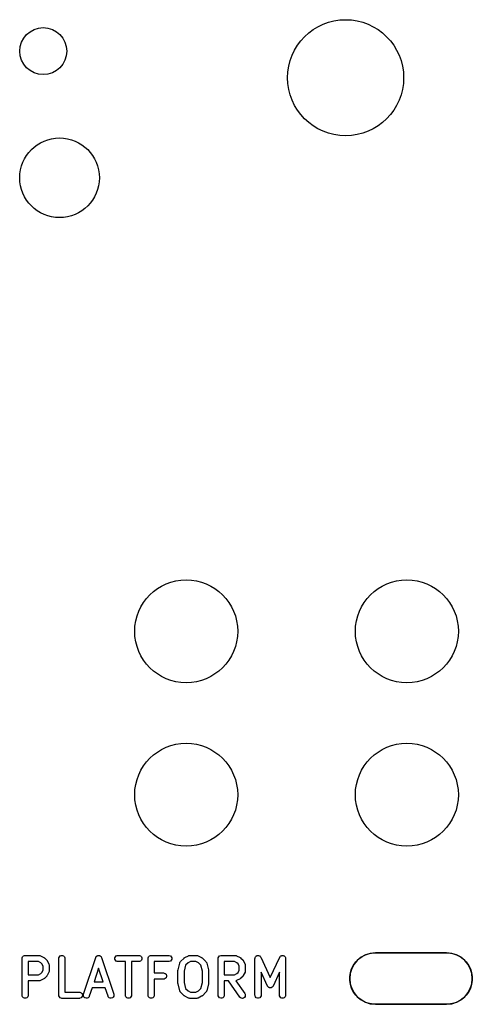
# Model space of a CAD drawing. Extents: x 1.56 to 4.01, y -6 to -1.06.
# Tile 2 of 14: x 2.9 to 4.01, y -6 to -3.59. Entities that reach past the tile are written whole.
import ezdxf

# ---------------------------------------------------------------- set-up
doc = ezdxf.new("R2010")
doc.units = 0
doc.header["$MEASUREMENT"] = 0
doc.layers.add('BLACK', color=7, linetype='CONTINUOUS')

msp = doc.modelspace()

# ---------------------------------------------------------------- linework, layer by layer
at = {"layer": 'BLACK', "linetype": 'CONTINUOUS'}
for p, q in [((3.7489, -5.8818), (3.7583, -5.8787)), ((3.7583, -5.8787), (3.7681, -5.8772)), ((3.7681, -5.8772), (3.773, -5.877)), ((3.773, -5.877), (3.947, -5.877)), ((3.947, -5.877), (3.9519, -5.8772)), ((3.9519, -5.8772), (3.9617, -5.8787)), ((3.9617, -5.8787), (3.9711, -5.8818)), ((2.9082, -5.8909), (2.9084, -5.8894)), ((2.9082, -5.9809), (2.9082, -5.8909)), ((2.9084, -5.8894), (2.9095, -5.8867)), ((2.9095, -5.8867), (2.9115, -5.8846)), ((2.9115, -5.8846), (2.9143, -5.8835)), ((2.9143, -5.8835), (2.9157, -5.8834)), ((2.9157, -5.8834), (2.95, -5.8834)), ((2.9482, -5.8984), (2.9232, -5.8984)), ((2.9232, -5.8984), (2.9232, -5.9305)), ((2.9541, -5.9013), (2.9482, -5.8984)), ((2.95, -5.8834), (2.9515, -5.8835)), ((2.9515, -5.8835), (2.9517, -5.8836)), ((2.9517, -5.8836), (2.952, -5.8836)), ((2.952, -5.8836), (2.9534, -5.8841)), ((2.9534, -5.8841), (2.9619, -5.8884)), ((2.9567, -5.9039), (2.9541, -5.9013)), ((2.9596, -5.9098), (2.9567, -5.9039)), ((2.9619, -5.8884), (2.9626, -5.8888)), ((2.9626, -5.8888), (2.9627, -5.8889)), ((2.9627, -5.8889), (2.9629, -5.8891)), ((2.9629, -5.8891), (2.9632, -5.8892)), ((2.9632, -5.8892), (2.9633, -5.8894)), ((2.9633, -5.8894), (2.9639, -5.8898)), ((2.9639, -5.8898), (2.9682, -5.8941)), ((2.9682, -5.8941), (2.9686, -5.8947)), ((2.9686, -5.8947), (2.9688, -5.8948)), ((2.9688, -5.8948), (2.9689, -5.8951)), ((2.9689, -5.8951), (2.9691, -5.8953)), ((2.9691, -5.8953), (2.9692, -5.8954)), ((2.9692, -5.8954), (2.9696, -5.8961)), ((2.9696, -5.8961), (2.9739, -5.9046)), ((2.9982, -5.8909), (2.9984, -5.8894)), ((2.9982, -5.9809), (2.9982, -5.8909)), ((2.9984, -5.8894), (2.9995, -5.8867)), ((2.9995, -5.8867), (3.0015, -5.8846)), ((3.0015, -5.8846), (3.0043, -5.8835)), ((3.0043, -5.8835), (3.0072, -5.8835)), ((3.0072, -5.8835), (3.0099, -5.8846)), ((3.0099, -5.8846), (3.012, -5.8867)), ((3.012, -5.8867), (3.0131, -5.8894)), ((3.0131, -5.8894), (3.0132, -5.8909)), ((3.0132, -5.8909), (3.0132, -5.9734)), ((3.0586, -5.9785), (3.0886, -5.8885)), ((3.0886, -5.8885), (3.0892, -5.8871)), ((3.0892, -5.8871), (3.0895, -5.8867)), ((3.0895, -5.8867), (3.0898, -5.8863)), ((3.0898, -5.8863), (3.0905, -5.8856)), ((3.0905, -5.8856), (3.0911, -5.8849)), ((3.0911, -5.8849), (3.0916, -5.8847)), ((3.0916, -5.8847), (3.092, -5.8843)), ((3.092, -5.8843), (3.0929, -5.884)), ((3.0929, -5.884), (3.0937, -5.8836)), ((3.0937, -5.8836), (3.0943, -5.8836)), ((3.0943, -5.8836), (3.0948, -5.8834)), ((3.0948, -5.8834), (3.0957, -5.8835)), ((3.0957, -5.8835), (3.0967, -5.8834)), ((3.0967, -5.8834), (3.0972, -5.8836)), ((3.0972, -5.8836), (3.0977, -5.8836)), ((3.0977, -5.8836), (3.0985, -5.884)), ((3.0985, -5.884), (3.0994, -5.8843)), ((3.0994, -5.8843), (3.0998, -5.8847)), ((3.0998, -5.8847), (3.1003, -5.8849)), ((3.1003, -5.8849), (3.1009, -5.8856)), ((3.1009, -5.8856), (3.1016, -5.8863)), ((3.1016, -5.8863), (3.1019, -5.8867)), ((3.1019, -5.8867), (3.1022, -5.8871)), ((3.1022, -5.8871), (3.1028, -5.8885)), ((3.1028, -5.8885), (3.1328, -5.9785)), ((3.1355, -5.8894), (3.1366, -5.8867)), ((3.1355, -5.8923), (3.1355, -5.8894)), ((3.1366, -5.895), (3.1355, -5.8923)), ((3.1366, -5.8867), (3.1387, -5.8846)), ((3.1387, -5.8971), (3.1366, -5.895)), ((3.1387, -5.8846), (3.1414, -5.8835)), ((3.1414, -5.8982), (3.1387, -5.8971)), ((3.1414, -5.8835), (3.1429, -5.8834)), ((3.1429, -5.8984), (3.1414, -5.8982)), ((3.1429, -5.8834), (3.1943, -5.8834)), ((3.1611, -5.8984), (3.1429, -5.8984)), ((3.1611, -5.9809), (3.1611, -5.8984)), ((3.1943, -5.8984), (3.1761, -5.8984)), ((3.1761, -5.8984), (3.1761, -5.9809)), ((3.1943, -5.8834), (3.1957, -5.8835)), ((3.1957, -5.8982), (3.1943, -5.8984)), ((3.1957, -5.8835), (3.1985, -5.8846)), ((3.1985, -5.8971), (3.1957, -5.8982)), ((3.1985, -5.8846), (3.2005, -5.8867)), ((3.2005, -5.895), (3.1985, -5.8971)), ((3.2005, -5.8867), (3.2016, -5.8894)), ((3.2016, -5.8923), (3.2005, -5.895)), ((3.2016, -5.8894), (3.2016, -5.8923)), ((3.2168, -5.8909), (3.2169, -5.8894)), ((3.2168, -5.9809), (3.2168, -5.8909)), ((3.2169, -5.8894), (3.218, -5.8867)), ((3.218, -5.8867), (3.2201, -5.8846)), ((3.2201, -5.8846), (3.2228, -5.8835)), ((3.2228, -5.8835), (3.2243, -5.8834)), ((3.2243, -5.8834), (3.2671, -5.8834)), ((3.2671, -5.8984), (3.2318, -5.8984)), ((3.2318, -5.8984), (3.2318, -5.9262)), ((3.2671, -5.8834), (3.2686, -5.8835)), ((3.2686, -5.8982), (3.2671, -5.8984)), ((3.2686, -5.8835), (3.2713, -5.8846)), ((3.2713, -5.8971), (3.2686, -5.8982)), ((3.2713, -5.8846), (3.2734, -5.8867)), ((3.2734, -5.895), (3.2713, -5.8971)), ((3.2734, -5.8867), (3.2745, -5.8894)), ((3.2745, -5.8923), (3.2734, -5.895)), ((3.2745, -5.8894), (3.2745, -5.8923)), ((3.2899, -5.919), (3.2942, -5.9019)), ((3.2942, -5.9019), (3.2946, -5.9005)), ((3.2946, -5.9005), (3.295, -5.9001)), ((3.295, -5.9001), (3.2952, -5.8995)), ((3.2952, -5.8995), (3.2961, -5.8984)), ((3.2961, -5.8984), (3.3047, -5.8898)), ((3.3047, -5.8898), (3.3053, -5.8894)), ((3.3053, -5.8894), (3.3054, -5.8892)), ((3.3054, -5.8892), (3.3056, -5.8891)), ((3.3056, -5.8891), (3.3058, -5.8889)), ((3.3058, -5.8889), (3.306, -5.8888)), ((3.306, -5.8888), (3.3066, -5.8884)), ((3.3066, -5.8884), (3.3152, -5.8841)), ((3.3144, -5.9013), (3.3082, -5.9075)), ((3.3203, -5.8984), (3.3144, -5.9013)), ((3.3152, -5.8841), (3.3166, -5.8836)), ((3.3166, -5.8836), (3.3169, -5.8836)), ((3.3169, -5.8836), (3.3171, -5.8835)), ((3.3171, -5.8835), (3.3186, -5.8834)), ((3.3186, -5.8834), (3.3357, -5.8834)), ((3.3339, -5.8984), (3.3203, -5.8984)), ((3.3398, -5.9013), (3.3339, -5.8984)), ((3.3357, -5.8834), (3.3372, -5.8835)), ((3.3372, -5.8835), (3.3374, -5.8836)), ((3.3374, -5.8836), (3.3377, -5.8836)), ((3.3377, -5.8836), (3.3391, -5.8841)), ((3.3391, -5.8841), (3.3476, -5.8884)), ((3.3461, -5.9075), (3.3398, -5.9013)), ((3.3476, -5.8884), (3.3483, -5.8888)), ((3.3483, -5.8888), (3.3485, -5.8889)), ((3.3485, -5.8889), (3.3487, -5.8891)), ((3.3487, -5.8891), (3.3489, -5.8892)), ((3.3489, -5.8892), (3.349, -5.8894)), ((3.349, -5.8894), (3.3496, -5.8898)), ((3.3496, -5.8898), (3.3582, -5.8984)), ((3.3582, -5.8984), (3.3591, -5.8995)), ((3.3591, -5.8995), (3.3593, -5.9001)), ((3.3593, -5.9001), (3.3596, -5.9005)), ((3.3596, -5.9005), (3.3601, -5.9019)), ((3.3601, -5.9019), (3.3644, -5.919)), ((3.3882, -5.8909), (3.3884, -5.8894)), ((3.3882, -5.9809), (3.3882, -5.8909)), ((3.3884, -5.8894), (3.3895, -5.8867)), ((3.3895, -5.8867), (3.3915, -5.8846)), ((3.3915, -5.8846), (3.3943, -5.8835)), ((3.3943, -5.8835), (3.3957, -5.8834)), ((3.3957, -5.8834), (3.43, -5.8834)), ((3.4282, -5.8984), (3.4032, -5.8984)), ((3.4032, -5.8984), (3.4032, -5.9305)), ((3.4341, -5.9013), (3.4282, -5.8984)), ((3.43, -5.8834), (3.4315, -5.8835)), ((3.4315, -5.8835), (3.4317, -5.8836)), ((3.4317, -5.8836), (3.432, -5.8836)), ((3.432, -5.8836), (3.4334, -5.8841)), ((3.4334, -5.8841), (3.4419, -5.8884)), ((3.4367, -5.9039), (3.4341, -5.9013)), ((3.4396, -5.9098), (3.4367, -5.9039)), ((3.4419, -5.8884), (3.4426, -5.8888)), ((3.4426, -5.8888), (3.4427, -5.8889)), ((3.4427, -5.8889), (3.4429, -5.8891)), ((3.4429, -5.8891), (3.4432, -5.8892)), ((3.4432, -5.8892), (3.4433, -5.8894)), ((3.4433, -5.8894), (3.4439, -5.8898)), ((3.4439, -5.8898), (3.4482, -5.8941)), ((3.4482, -5.8941), (3.4486, -5.8947)), ((3.4486, -5.8947), (3.4488, -5.8948)), ((3.4488, -5.8948), (3.4489, -5.8951)), ((3.4489, -5.8951), (3.4491, -5.8953)), ((3.4491, -5.8953), (3.4492, -5.8954)), ((3.4492, -5.8954), (3.4496, -5.8961)), ((3.4496, -5.8961), (3.4539, -5.9046)), ((3.4782, -5.8909), (3.4783, -5.8899)), ((3.4782, -5.9809), (3.4782, -5.8909)), ((3.4783, -5.8896), (3.4784, -5.8894)), ((3.4783, -5.8897), (3.4783, -5.8896)), ((3.4783, -5.8899), (3.4783, -5.8897)), ((3.4784, -5.8894), (3.4789, -5.8882)), ((3.4789, -5.8882), (3.4793, -5.887)), ((3.4793, -5.887), (3.4794, -5.8868)), ((3.4794, -5.8868), (3.4795, -5.8867)), ((3.4795, -5.8867), (3.4804, -5.8858)), ((3.4804, -5.8858), (3.4813, -5.8848)), ((3.4813, -5.8848), (3.4814, -5.8847)), ((3.4814, -5.8847), (3.4815, -5.8846)), ((3.4815, -5.8846), (3.4827, -5.8841)), ((3.4827, -5.8841), (3.4839, -5.8836)), ((3.4839, -5.8836), (3.4841, -5.8836)), ((3.4841, -5.8836), (3.4843, -5.8835)), ((3.4843, -5.8835), (3.4856, -5.8835)), ((3.4856, -5.8835), (3.4869, -5.8834)), ((3.4869, -5.8834), (3.487, -5.8835)), ((3.487, -5.8835), (3.4872, -5.8835)), ((3.4872, -5.8835), (3.4884, -5.884)), ((3.4884, -5.884), (3.4896, -5.8844)), ((3.4896, -5.8844), (3.4897, -5.8846)), ((3.4897, -5.8846), (3.4899, -5.8846)), ((3.4899, -5.8846), (3.4908, -5.8855)), ((3.4908, -5.8855), (3.4918, -5.8864)), ((3.4918, -5.8864), (3.4919, -5.8866)), ((3.4919, -5.8866), (3.492, -5.8867)), ((3.492, -5.8867), (3.492, -5.8869)), ((3.492, -5.8869), (3.4925, -5.8877)), ((3.4925, -5.8877), (3.5157, -5.9374)), ((3.5157, -5.9374), (3.5389, -5.8877)), ((3.5389, -5.8877), (3.5394, -5.8869)), ((3.5394, -5.8869), (3.5395, -5.8867)), ((3.5395, -5.8866), (3.5397, -5.8864)), ((3.5395, -5.8867), (3.5395, -5.8866)), ((3.5397, -5.8864), (3.5406, -5.8855)), ((3.5406, -5.8855), (3.5415, -5.8846)), ((3.5415, -5.8846), (3.5417, -5.8846)), ((3.5417, -5.8846), (3.5418, -5.8844)), ((3.5418, -5.8844), (3.543, -5.884)), ((3.543, -5.884), (3.5443, -5.8835)), ((3.5443, -5.8835), (3.5444, -5.8835)), ((3.5444, -5.8835), (3.5446, -5.8834)), ((3.5446, -5.8834), (3.5459, -5.8835)), ((3.5459, -5.8835), (3.5472, -5.8835)), ((3.5472, -5.8835), (3.5473, -5.8836)), ((3.5473, -5.8836), (3.5475, -5.8836)), ((3.5475, -5.8836), (3.5487, -5.8841)), ((3.5487, -5.8841), (3.5499, -5.8846)), ((3.5499, -5.8846), (3.55, -5.8847)), ((3.55, -5.8847), (3.5502, -5.8848)), ((3.5502, -5.8848), (3.551, -5.8858)), ((3.551, -5.8858), (3.552, -5.8867)), ((3.552, -5.8867), (3.552, -5.8868)), ((3.552, -5.8868), (3.5521, -5.887)), ((3.5521, -5.887), (3.5526, -5.8882)), ((3.5526, -5.8882), (3.5531, -5.8894)), ((3.5531, -5.8894), (3.5531, -5.8896)), ((3.5531, -5.8896), (3.5531, -5.8897)), ((3.5531, -5.8897), (3.5531, -5.8899)), ((3.5531, -5.8899), (3.5532, -5.8909)), ((3.5532, -5.8909), (3.5532, -5.9809)), ((3.7193, -5.9071), (3.7251, -5.8991)), ((3.7251, -5.8991), (3.7321, -5.8921)), ((3.7321, -5.8921), (3.7401, -5.8863)), ((3.7401, -5.8863), (3.7489, -5.8818)), ((3.9711, -5.8818), (3.9799, -5.8863)), ((3.9799, -5.8863), (3.9879, -5.8921)), ((3.9879, -5.8921), (3.9949, -5.8991)), ((3.9949, -5.8991), (4.0007, -5.9071)), ((2.9482, -5.9305), (2.9541, -5.9275)), ((2.9541, -5.9275), (2.9567, -5.925)), ((2.9567, -5.925), (2.9596, -5.9191)), ((2.9596, -5.9191), (2.9596, -5.9098)), ((2.9739, -5.9242), (2.9696, -5.9328)), ((2.9739, -5.9046), (2.9744, -5.906)), ((2.9744, -5.9228), (2.9739, -5.9242)), ((2.9744, -5.906), (2.9744, -5.9063)), ((2.9744, -5.9063), (2.9745, -5.9065)), ((2.9745, -5.9223), (2.9744, -5.9226)), ((2.9744, -5.9226), (2.9744, -5.9228)), ((2.9745, -5.9065), (2.9746, -5.908)), ((2.9746, -5.9209), (2.9745, -5.9223)), ((2.9746, -5.908), (2.9746, -5.9209)), ((3.0957, -5.9146), (3.0847, -5.9476)), ((3.1067, -5.9476), (3.0957, -5.9146)), ((3.2318, -5.9262), (3.2543, -5.9262)), ((3.2543, -5.9262), (3.2557, -5.9264)), ((3.2557, -5.9264), (3.2585, -5.9275)), ((3.2585, -5.9275), (3.2605, -5.9295)), ((3.2896, -5.9209), (3.2897, -5.9206)), ((3.2896, -5.9509), (3.2896, -5.9209)), ((3.2897, -5.9199), (3.2898, -5.9194)), ((3.2897, -5.9205), (3.2897, -5.9199)), ((3.2897, -5.9206), (3.2897, -5.9205)), ((3.2898, -5.9193), (3.2899, -5.919)), ((3.2898, -5.9194), (3.2898, -5.9193)), ((3.3082, -5.9075), (3.3046, -5.9218)), ((3.3046, -5.9218), (3.3046, -5.9499)), ((3.3496, -5.9218), (3.3461, -5.9075)), ((3.3496, -5.9499), (3.3496, -5.9218)), ((3.3644, -5.919), (3.3645, -5.9193)), ((3.3645, -5.9193), (3.3645, -5.9194)), ((3.3645, -5.9194), (3.3646, -5.9199)), ((3.3646, -5.9199), (3.3646, -5.9205)), ((3.3646, -5.9205), (3.3646, -5.9206)), ((3.3646, -5.9206), (3.3646, -5.9209)), ((3.3646, -5.9209), (3.3646, -5.9509)), ((3.4282, -5.9305), (3.4341, -5.9275)), ((3.4341, -5.9275), (3.4367, -5.925)), ((3.4367, -5.925), (3.4396, -5.9191)), ((3.4396, -5.9191), (3.4396, -5.9098)), ((3.4539, -5.9242), (3.4496, -5.9328)), ((3.4539, -5.9046), (3.4544, -5.906)), ((3.4544, -5.9228), (3.4539, -5.9242)), ((3.4544, -5.906), (3.4544, -5.9063)), ((3.4544, -5.9063), (3.4545, -5.9065)), ((3.4545, -5.9223), (3.4544, -5.9226)), ((3.4544, -5.9226), (3.4544, -5.9228)), ((3.4545, -5.9065), (3.4546, -5.908)), ((3.4546, -5.9209), (3.4545, -5.9223)), ((3.4546, -5.908), (3.4546, -5.9209)), ((3.5089, -5.9583), (3.4932, -5.9247)), ((3.4932, -5.9247), (3.4932, -5.9809)), ((3.5382, -5.9247), (3.5225, -5.9583)), ((3.5382, -5.9809), (3.5382, -5.9247)), ((3.7102, -5.9351), (3.7117, -5.9253)), ((3.7117, -5.9253), (3.7148, -5.9159)), ((3.7148, -5.9159), (3.7193, -5.9071)), ((4.0007, -5.9071), (4.0052, -5.9159)), ((4.0052, -5.9159), (4.0083, -5.9253)), ((4.0083, -5.9253), (4.0098, -5.9351)), ((2.9232, -5.9305), (2.9482, -5.9305)), ((2.95, -5.9455), (2.9232, -5.9455)), ((2.9232, -5.9455), (2.9232, -5.9809)), ((2.9515, -5.9454), (2.95, -5.9455)), ((2.9517, -5.9453), (2.9515, -5.9454)), ((2.952, -5.9452), (2.9517, -5.9453)), ((2.9534, -5.9447), (2.952, -5.9452)), ((2.9619, -5.9404), (2.9534, -5.9447)), ((2.9626, -5.94), (2.9619, -5.9404)), ((2.9627, -5.9399), (2.9626, -5.94)), ((2.9629, -5.9398), (2.9627, -5.9399)), ((2.9632, -5.9396), (2.9629, -5.9398)), ((2.9633, -5.9395), (2.9632, -5.9396)), ((2.9639, -5.939), (2.9633, -5.9395)), ((2.9682, -5.9347), (2.9639, -5.939)), ((2.9686, -5.9342), (2.9682, -5.9347)), ((2.9688, -5.934), (2.9686, -5.9342)), ((2.9689, -5.9338), (2.9688, -5.934)), ((2.9691, -5.9336), (2.9689, -5.9338)), ((2.9692, -5.9334), (2.9691, -5.9336)), ((2.9696, -5.9328), (2.9692, -5.9334)), ((3.0847, -5.9476), (3.1067, -5.9476)), ((3.2543, -5.9412), (3.2318, -5.9412)), ((3.2318, -5.9412), (3.2318, -5.9809)), ((3.2557, -5.9411), (3.2543, -5.9412)), ((3.2585, -5.9399), (3.2557, -5.9411)), ((3.2605, -5.9379), (3.2585, -5.9399)), ((3.2605, -5.9295), (3.2616, -5.9322)), ((3.2616, -5.9352), (3.2605, -5.9379)), ((3.2616, -5.9322), (3.2616, -5.9352)), ((3.2897, -5.9511), (3.2896, -5.9509)), ((3.2897, -5.9512), (3.2897, -5.9511)), ((3.2897, -5.9518), (3.2897, -5.9512)), ((3.2898, -5.9523), (3.2897, -5.9518)), ((3.2898, -5.9524), (3.2898, -5.9523)), ((3.2899, -5.9527), (3.2898, -5.9524)), ((3.2942, -5.9698), (3.2899, -5.9527)), ((3.3046, -5.9499), (3.3082, -5.9642)), ((3.3461, -5.9642), (3.3496, -5.9499)), ((3.3644, -5.9527), (3.3601, -5.9698)), ((3.3645, -5.9524), (3.3644, -5.9527)), ((3.3646, -5.9518), (3.3645, -5.9523)), ((3.3645, -5.9523), (3.3645, -5.9524)), ((3.3646, -5.9509), (3.3646, -5.9511)), ((3.3646, -5.9511), (3.3646, -5.9512)), ((3.3646, -5.9512), (3.3646, -5.9518)), ((3.4032, -5.9305), (3.4282, -5.9305)), ((3.4132, -5.9455), (3.4032, -5.9455)), ((3.4032, -5.9455), (3.4032, -5.9809)), ((3.441, -5.9852), (3.4132, -5.9455)), ((3.4315, -5.9454), (3.4314, -5.9454)), ((3.4314, -5.9454), (3.4533, -5.9766)), ((3.4317, -5.9453), (3.4315, -5.9454)), ((3.432, -5.9452), (3.4317, -5.9453)), ((3.4334, -5.9447), (3.432, -5.9452)), ((3.4419, -5.9404), (3.4334, -5.9447)), ((3.4426, -5.94), (3.4419, -5.9404)), ((3.4427, -5.9399), (3.4426, -5.94)), ((3.4429, -5.9398), (3.4427, -5.9399)), ((3.4432, -5.9396), (3.4429, -5.9398)), ((3.4433, -5.9395), (3.4432, -5.9396)), ((3.4439, -5.939), (3.4433, -5.9395)), ((3.4482, -5.9347), (3.4439, -5.939)), ((3.4486, -5.9342), (3.4482, -5.9347)), ((3.4488, -5.934), (3.4486, -5.9342)), ((3.4489, -5.9338), (3.4488, -5.934)), ((3.4491, -5.9336), (3.4489, -5.9338)), ((3.4492, -5.9334), (3.4491, -5.9336)), ((3.4496, -5.9328), (3.4492, -5.9334)), ((3.7102, -5.9449), (3.7102, -5.9351)), ((3.7117, -5.9547), (3.7102, -5.9449)), ((4.0098, -5.9449), (4.0083, -5.9547)), ((4.0098, -5.9351), (4.0098, -5.9449)), ((3.0132, -5.9734), (3.0486, -5.9734)), ((3.0486, -5.9734), (3.05, -5.9735)), ((3.05, -5.9735), (3.0527, -5.9746)), ((3.0527, -5.9746), (3.0548, -5.9767)), ((3.0548, -5.9767), (3.0559, -5.9794)), ((3.0797, -5.9626), (3.0728, -5.9832)), ((3.1117, -5.9626), (3.0797, -5.9626)), ((3.1186, -5.9832), (3.1117, -5.9626)), ((3.2946, -5.9712), (3.2942, -5.9698)), ((3.295, -5.9717), (3.2946, -5.9712)), ((3.2952, -5.9722), (3.295, -5.9717)), ((3.2961, -5.9733), (3.2952, -5.9722)), ((3.3047, -5.9819), (3.2961, -5.9733)), ((3.3082, -5.9642), (3.3144, -5.9704)), ((3.3144, -5.9704), (3.3203, -5.9734)), ((3.3203, -5.9734), (3.3339, -5.9734)), ((3.3339, -5.9734), (3.3398, -5.9704)), ((3.3398, -5.9704), (3.3461, -5.9642)), ((3.3582, -5.9733), (3.3496, -5.9819)), ((3.3591, -5.9722), (3.3582, -5.9733)), ((3.3593, -5.9717), (3.3591, -5.9722)), ((3.3596, -5.9712), (3.3593, -5.9717)), ((3.3601, -5.9698), (3.3596, -5.9712)), ((3.4533, -5.9766), (3.454, -5.9778)), ((3.5092, -5.9588), (3.5089, -5.9583)), ((3.5093, -5.959), (3.5092, -5.9588)), ((3.5094, -5.9592), (3.5093, -5.959)), ((3.5097, -5.9596), (3.5094, -5.9592)), ((3.5105, -5.9603), (3.5097, -5.9596)), ((3.5113, -5.9612), (3.5105, -5.9603)), ((3.5116, -5.9613), (3.5113, -5.9612)), ((3.5118, -5.9616), (3.5116, -5.9613)), ((3.5129, -5.9619), (3.5118, -5.9616)), ((3.5139, -5.9624), (3.5129, -5.9619)), ((3.5143, -5.9624), (3.5139, -5.9624)), ((3.5146, -5.9626), (3.5143, -5.9624)), ((3.5157, -5.9625), (3.5146, -5.9626)), ((3.5169, -5.9626), (3.5157, -5.9625)), ((3.5172, -5.9624), (3.5169, -5.9626)), ((3.5175, -5.9624), (3.5172, -5.9624)), ((3.5185, -5.9619), (3.5175, -5.9624)), ((3.5196, -5.9616), (3.5185, -5.9619)), ((3.5198, -5.9613), (3.5196, -5.9616)), ((3.5202, -5.9612), (3.5198, -5.9613)), ((3.5209, -5.9603), (3.5202, -5.9612)), ((3.5218, -5.9596), (3.5209, -5.9603)), ((3.522, -5.9592), (3.5218, -5.9596)), ((3.5221, -5.959), (3.522, -5.9592)), ((3.5222, -5.9588), (3.5221, -5.959)), ((3.5225, -5.9583), (3.5222, -5.9588)), ((3.7148, -5.9641), (3.7117, -5.9547)), ((3.7193, -5.9729), (3.7148, -5.9641)), ((3.7251, -5.9809), (3.7193, -5.9729)), ((4.0007, -5.9729), (3.9949, -5.9809)), ((4.0052, -5.9641), (4.0007, -5.9729)), ((4.0083, -5.9547), (4.0052, -5.9641)), ((2.9084, -5.9823), (2.9082, -5.9809)), ((2.9095, -5.985), (2.9084, -5.9823)), ((2.9115, -5.9871), (2.9095, -5.985)), ((2.9143, -5.9882), (2.9115, -5.9871)), ((2.9172, -5.9882), (2.9143, -5.9882)), ((2.9199, -5.9871), (2.9172, -5.9882)), ((2.922, -5.985), (2.9199, -5.9871)), ((2.9231, -5.9823), (2.922, -5.985)), ((2.9232, -5.9809), (2.9231, -5.9823)), ((2.9984, -5.9823), (2.9982, -5.9809)), ((2.9995, -5.985), (2.9984, -5.9823)), ((3.0015, -5.9871), (2.9995, -5.985)), ((3.0043, -5.9882), (3.0015, -5.9871)), ((3.0057, -5.9884), (3.0043, -5.9882)), ((3.0486, -5.9884), (3.0057, -5.9884)), ((3.05, -5.9882), (3.0486, -5.9884)), ((3.0527, -5.9871), (3.05, -5.9882)), ((3.0548, -5.985), (3.0527, -5.9871)), ((3.0559, -5.9823), (3.0548, -5.985)), ((3.0559, -5.9794), (3.0559, -5.9823)), ((3.0583, -5.9799), (3.0586, -5.9785)), ((3.0585, -5.9828), (3.0583, -5.9799)), ((3.0598, -5.9855), (3.0585, -5.9828)), ((3.062, -5.9874), (3.0598, -5.9855)), ((3.0648, -5.9883), (3.062, -5.9874)), ((3.0677, -5.9881), (3.0648, -5.9883)), ((3.0703, -5.9868), (3.0677, -5.9881)), ((3.0722, -5.9846), (3.0703, -5.9868)), ((3.0728, -5.9832), (3.0722, -5.9846)), ((3.1192, -5.9846), (3.1186, -5.9832)), ((3.1211, -5.9868), (3.1192, -5.9846)), ((3.1237, -5.9881), (3.1211, -5.9868)), ((3.1267, -5.9883), (3.1237, -5.9881)), ((3.1294, -5.9874), (3.1267, -5.9883)), ((3.1316, -5.9855), (3.1294, -5.9874)), ((3.1329, -5.9828), (3.1316, -5.9855)), ((3.1328, -5.9785), (3.1332, -5.9799)), ((3.1332, -5.9799), (3.1329, -5.9828)), ((3.1612, -5.9823), (3.1611, -5.9809)), ((3.1623, -5.985), (3.1612, -5.9823)), ((3.1644, -5.9871), (3.1623, -5.985)), ((3.1671, -5.9882), (3.1644, -5.9871)), ((3.17, -5.9882), (3.1671, -5.9882)), ((3.1727, -5.9871), (3.17, -5.9882)), ((3.1748, -5.985), (3.1727, -5.9871)), ((3.1759, -5.9823), (3.1748, -5.985)), ((3.1761, -5.9809), (3.1759, -5.9823)), ((3.2169, -5.9823), (3.2168, -5.9809)), ((3.218, -5.985), (3.2169, -5.9823)), ((3.2201, -5.9871), (3.218, -5.985)), ((3.2228, -5.9882), (3.2201, -5.9871)), ((3.2257, -5.9882), (3.2228, -5.9882)), ((3.2285, -5.9871), (3.2257, -5.9882)), ((3.2305, -5.985), (3.2285, -5.9871)), ((3.2316, -5.9823), (3.2305, -5.985)), ((3.2318, -5.9809), (3.2316, -5.9823)), ((3.3053, -5.9823), (3.3047, -5.9819)), ((3.3054, -5.9825), (3.3053, -5.9823)), ((3.3056, -5.9826), (3.3054, -5.9825)), ((3.3058, -5.9828), (3.3056, -5.9826)), ((3.306, -5.9829), (3.3058, -5.9828)), ((3.3066, -5.9833), (3.306, -5.9829)), ((3.3152, -5.9876), (3.3066, -5.9833)), ((3.3166, -5.9881), (3.3152, -5.9876)), ((3.3169, -5.9881), (3.3166, -5.9881)), ((3.3171, -5.9882), (3.3169, -5.9881)), ((3.3186, -5.9884), (3.3171, -5.9882)), ((3.3357, -5.9884), (3.3186, -5.9884)), ((3.3372, -5.9882), (3.3357, -5.9884)), ((3.3374, -5.9881), (3.3372, -5.9882)), ((3.3377, -5.9881), (3.3374, -5.9881)), ((3.3391, -5.9876), (3.3377, -5.9881)), ((3.3476, -5.9833), (3.3391, -5.9876)), ((3.3483, -5.9829), (3.3476, -5.9833)), ((3.3485, -5.9828), (3.3483, -5.9829)), ((3.3487, -5.9826), (3.3485, -5.9828)), ((3.3489, -5.9825), (3.3487, -5.9826)), ((3.349, -5.9823), (3.3489, -5.9825)), ((3.3496, -5.9819), (3.349, -5.9823)), ((3.3884, -5.9823), (3.3882, -5.9809)), ((3.3895, -5.985), (3.3884, -5.9823)), ((3.3915, -5.9871), (3.3895, -5.985)), ((3.3943, -5.9882), (3.3915, -5.9871)), ((3.3972, -5.9882), (3.3943, -5.9882)), ((3.3999, -5.9871), (3.3972, -5.9882)), ((3.402, -5.985), (3.3999, -5.9871)), ((3.4031, -5.9823), (3.402, -5.985)), ((3.4032, -5.9809), (3.4031, -5.9823)), ((3.442, -5.9863), (3.441, -5.9852)), ((3.4444, -5.9878), (3.442, -5.9863)), ((3.4473, -5.9884), (3.4444, -5.9878)), ((3.4502, -5.9877), (3.4473, -5.9884)), ((3.4526, -5.986), (3.4502, -5.9877)), ((3.4541, -5.9836), (3.4526, -5.986)), ((3.454, -5.9778), (3.4546, -5.9807)), ((3.4546, -5.9807), (3.4541, -5.9836)), ((3.4784, -5.9823), (3.4782, -5.9809)), ((3.4795, -5.985), (3.4784, -5.9823)), ((3.4815, -5.9871), (3.4795, -5.985)), ((3.4843, -5.9882), (3.4815, -5.9871)), ((3.4872, -5.9882), (3.4843, -5.9882)), ((3.4899, -5.9871), (3.4872, -5.9882)), ((3.492, -5.985), (3.4899, -5.9871)), ((3.4931, -5.9823), (3.492, -5.985)), ((3.4932, -5.9809), (3.4931, -5.9823)), ((3.5384, -5.9823), (3.5382, -5.9809)), ((3.5395, -5.985), (3.5384, -5.9823)), ((3.5415, -5.9871), (3.5395, -5.985)), ((3.5443, -5.9882), (3.5415, -5.9871)), ((3.5472, -5.9882), (3.5443, -5.9882)), ((3.5499, -5.9871), (3.5472, -5.9882)), ((3.552, -5.985), (3.5499, -5.9871)), ((3.5531, -5.9823), (3.552, -5.985)), ((3.5532, -5.9809), (3.5531, -5.9823)), ((3.7321, -5.9879), (3.7251, -5.9809)), ((3.7401, -5.9937), (3.7321, -5.9879)), ((3.7489, -5.9982), (3.7401, -5.9937)), ((3.7583, -6.0013), (3.7489, -5.9982)), ((3.9711, -5.9982), (3.9617, -6.0013)), ((3.9799, -5.9937), (3.9711, -5.9982)), ((3.9879, -5.9879), (3.9799, -5.9937)), ((3.9949, -5.9809), (3.9879, -5.9879)), ((3.7681, -6.0028), (3.7583, -6.0013)), ((3.773, -6.003), (3.7681, -6.0028)), ((3.947, -6.003), (3.773, -6.003)), ((3.9519, -6.0028), (3.947, -6.003)), ((3.9617, -6.0013), (3.9519, -6.0028))]:
    msp.add_line(p, q, dxfattribs=at)
at = {"layer": 'BLACK'}
for centre, radius in [((2.96, -3.67), 0.0575), ((3.7, -3.735), 0.142), ((3, -3.98), 0.0975), ((3.3099, -5.09), 0.126), ((3.8499, -5.09), 0.126), ((3.3099, -5.49), 0.126), ((3.8499, -5.49), 0.126)]:
    msp.add_circle(centre, radius, dxfattribs=at)
at = {"layer": 'WHITE', "linetype": 'CONTINUOUS'}
for p, q in [((3.947, -5.877), (3.773, -5.877)), ((3.773, -6.003), (3.947, -6.003))]:
    msp.add_line(p, q, dxfattribs=at)
at = {"layer": 'WHITE'}
for centre, radius in [((2.96, -3.67), 0.0575), ((3.7, -3.735), 0.142), ((3, -3.98), 0.0975), ((3.3099, -5.09), 0.126), ((3.8499, -5.09), 0.126), ((3.3099, -5.49), 0.126), ((3.8499, -5.49), 0.126)]:
    msp.add_circle(centre, radius, dxfattribs=at)
for centre, start, end in [((3.773, -5.94), 90, 270), ((3.947, -5.94), -90, 90)]:
    msp.add_arc(centre, 0.063, start, end, dxfattribs=at)

doc.saveas('drawing.dxf')
